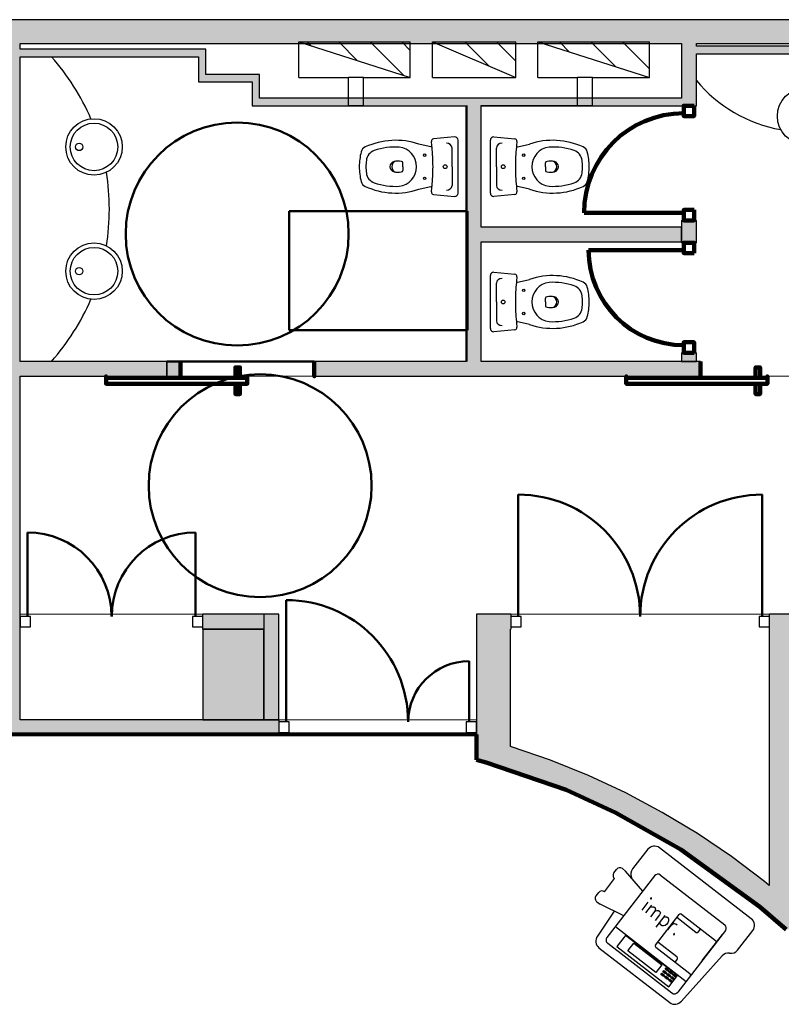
# Model space of a CAD drawing. Header units: metres. Extents: x -1 to 430, y -6 to 34.
# Tile 6 of 11: x 404.43 to 409.56, y 21.61 to 28.23. Entities that reach past the tile are written whole.
import ezdxf

# ---------------------------------------------------------------- set-up
doc = ezdxf.new("R2010")
doc.units = ezdxf.units.M
doc.linetypes.add('CONTINUA', pattern=[0])
doc.linetypes.add('VERDECKT', pattern=[9.525, 6.35, -3.175])
for name, color, linetype, lineweight in [('3D P3 MURS', 7, 'CONTINUA', 25), ('3D P3 MURS NOUS', 7, 'CONTINUA', 25), ('3D P3 PILAR', 7, 'CONTINUA', 25), ('P3  REVESTIMENT pintat (blau fort)', 7, 'CONTINUA', 25), ('P3 ESCALES 2D', 7, 'CONTINUA', 25), ('P3 MOBLES', 7, 'CONTINUA', 25), ('P3 REVESTIMENT  enguixat i pintat (lila)', 7, 'CONTINUA', 25), ('P3 REVESTIMENT microcement  (blau clara)', 7, 'CONTINUA', 25)]:
    doc.layers.add(name, color=color, linetype=linetype, lineweight=lineweight)
doc.styles.add('SIMPLEX', font='simplex_.ttf')
pattern_1 = [(135, (0, 0), (-0.21213203, -0.21213203), []), (135, (-0.10607, -0.10607), (-0.21213203, -0.21213203), [])]

msp = doc.modelspace()

# ---------------------------------------------------------------- hatches: boundary and pattern name
at = {"layer": '3D P3 MURS', "linetype": 'CONTINUA', "lineweight": 18, "true_color": 0xa0a0a0, "transparency": 33554687}
for points in [[(426.8464, 28.2282), (401.2904, 28.2282), (401.2587, 28.0682), (426.8132, 28.0682)], [(404.437, 23.5195), (404.437, 28.0682), (404.337, 28.0682), (404.337, 23.4217), (404.341, 23.4217), (404.341, 23.5195)], [(404.437, 27.9795), (405.637, 27.9795), (405.637, 28.0295), (404.437, 28.0295)], [(405.637, 28.0295), (405.637, 27.8595), (405.687, 27.8595), (405.687, 28.0295)], [(408.987, 27.6495), (408.987, 28.0682), (408.887, 28.0682), (408.887, 27.6995), (408.8875, 27.6995), (408.8875, 27.6495)], [(408.987, 27.9995), (410.453, 27.9995), (410.453, 28.0495), (408.987, 28.0495)], [(405.637, 27.8095), (405.997, 27.8095), (405.997, 27.8595), (405.637, 27.8595)], [(405.997, 27.8595), (405.997, 27.6995), (406.047, 27.6995), (406.047, 27.8595)], [(405.997, 27.6495), (408.8875, 27.6495), (408.8875, 27.6995), (405.997, 27.6995)], [(407.4397, 27.6495), (407.4397, 25.9295), (407.5397, 25.9295), (407.5397, 27.6495)], [(407.5397, 26.7335), (408.8875, 26.7335), (408.8875, 26.8335), (407.5397, 26.8335)], [(404.437, 25.8295), (405.4245, 25.8295), (405.4245, 25.9295), (404.437, 25.9295)], [(406.4152, 25.8295), (409.0154, 25.8295), (409.0154, 25.9295), (406.4152, 25.9295)], [(406.077, 24.2295), (405.667, 24.2295), (405.667, 24.1295), (406.077, 24.1295)], [(406.177, 23.5195), (406.177, 24.2295), (406.077, 24.2295), (406.077, 23.5195)], [(407.737, 23.1838), (407.737, 24.2295), (407.507, 24.2295), (407.507, 23.2499)], [(407.737, 24.2295), (407.737, 24.1295), (407.7387, 24.1295), (407.7387, 24.2295)], [(409.747, 24.2295), (409.4785, 24.2295), (409.4785, 24.1295), (409.747, 24.1295)], [(409.747, 22.1096), (409.747, 24.1295), (409.477, 24.1295), (409.477, 22.2094), (409.5919, 22.1096)], [(404.341, 23.4195), (406.177, 23.4195), (406.177, 23.5195), (404.341, 23.5195)], [(407.737, 23.1838), (407.6974, 23.1952), (407.9518, 23.1074), (408.2014, 23.0065), (408.4453, 22.8926), (408.6829, 22.7661), (408.9136, 22.6274), (409.1367, 22.4768), (409.3516, 22.3147), (409.477, 22.2094), (409.477, 22.4053), (409.445, 22.4321), (409.2239, 22.5989), (408.9943, 22.7539), (408.7569, 22.8967), (408.5123, 23.0269), (408.2613, 23.1441), (408.0045, 23.248), (407.7425, 23.3383), (407.737, 23.3399)]]:
    msp.add_hatch(color=253, dxfattribs=at).paths.add_polyline_path(points)
at = {"layer": '3D P3 MURS NOUS', "linetype": 'CONTINUA', "lineweight": 18, "true_color": 0xa0a0a0, "transparency": 33554687}
for points in [[(408.987, 26.7284), (408.987, 26.8784), (408.887, 26.8784), (408.887, 26.8335), (408.887, 26.7335), (408.887, 26.7284)], [(408.987, 25.9295), (408.987, 25.9884), (408.887, 25.9884), (408.887, 25.9295)]]:
    msp.add_hatch(color=253, dxfattribs=at).paths.add_polyline_path(points)
at = {"layer": '3D P3 MURS NOUS', "linetype": 'CONTINUA', "lineweight": 18, "transparency": 33554687}
msp.add_hatch(color=2, dxfattribs=at).paths.add_polyline_path([(405.4245, 25.8295), (405.5152, 25.8295), (405.5152, 25.9295), (405.4245, 25.9295)])
at = {"layer": '3D P3 PILAR', "linetype": 'CONTINUA', "lineweight": 18, "transparency": 33554687}
msp.add_hatch(color=9, dxfattribs=at).paths.add_polyline_path([(405.667, 23.5195), (406.077, 23.5195), (406.077, 24.1295), (405.667, 24.1295)])
at = {"layer": 'P3 ESCALES 2D', "lineweight": 25, "transparency": 33554687}
h = msp.add_hatch(dxfattribs=at)
h.set_pattern_fill('RAYADO_1', scale=0.1, angle=45, style=0, pattern_type=2)
h.set_pattern_definition(pattern_1)
h.paths.add_polyline_path([(407.0612, 27.8385), (407.0612, 28.0785), (406.3112, 28.0785)], flags=0)
h = msp.add_hatch(dxfattribs=at)
h.set_pattern_fill('RAYADO_1', scale=0.1, angle=45, style=0, pattern_type=2)
h.set_pattern_definition(pattern_1)
h.paths.add_polyline_path([(407.2112, 28.0785), (407.7712, 27.8385), (407.7712, 28.0785)], flags=0)
h = msp.add_hatch(dxfattribs=at)
h.set_pattern_fill('RAYADO_1', scale=0.1, angle=45, style=0, pattern_type=2)
h.set_pattern_definition(pattern_1)
h.paths.add_polyline_path([(407.9212, 28.0785), (408.6712, 27.8385), (408.6712, 28.0785)], flags=0)

# ---------------------------------------------------------------- linework, layer by layer
at = {"layer": '3D P3 MURS', "color": 7, "linetype": 'CONTINUA', "lineweight": 25, "transparency": 33554687}
for p, q in [((426.8464, 28.2282), (401.2904, 28.2282)), ((404.437, 28.0682), (408.887, 28.0682)), ((404.437, 28.0295), (404.437, 28.0682)), ((405.637, 28.0295), (404.437, 28.0295)), ((405.687, 28.0295), (405.637, 28.0295)), ((405.687, 27.8595), (405.687, 28.0295)), ((408.887, 28.0682), (408.887, 27.6995)), ((408.987, 28.0682), (415.777, 28.0682)), ((408.987, 28.0495), (408.987, 28.0682)), ((410.453, 28.0495), (408.987, 28.0495)), ((404.437, 27.9795), (405.637, 27.9795)), ((404.437, 25.9295), (404.437, 27.9795)), ((405.637, 27.9795), (405.637, 27.8595)), ((408.987, 27.9995), (410.453, 27.9995)), ((408.987, 27.6495), (408.987, 27.9995)), ((405.637, 27.8595), (405.637, 27.8095)), ((405.997, 27.8595), (405.687, 27.8595)), ((406.047, 27.8595), (405.997, 27.8595)), ((406.047, 27.6995), (406.047, 27.8595)), ((405.637, 27.8095), (405.997, 27.8095)), ((405.997, 27.8095), (405.997, 27.6995)), ((405.997, 27.6995), (405.997, 27.6495)), ((408.887, 27.6995), (406.047, 27.6995)), ((405.997, 27.6495), (407.4397, 27.6495)), ((407.4397, 27.6495), (407.4397, 25.9295)), ((407.5397, 27.6495), (408.8875, 27.6495)), ((407.5397, 26.8335), (407.5397, 27.6495)), ((408.8875, 27.6495), (408.987, 27.6495)), ((408.8875, 26.8335), (407.5397, 26.8335)), ((408.8875, 26.7335), (408.8875, 26.8335)), ((407.5397, 26.7335), (408.8875, 26.7335)), ((407.5397, 25.9295), (407.5397, 26.7335)), ((405.4245, 25.9295), (404.437, 25.9295)), ((405.4245, 25.8295), (405.4245, 25.9295)), ((407.4397, 25.9295), (406.4152, 25.9295)), ((406.4152, 25.9295), (406.4152, 25.8295)), ((409.0154, 25.9295), (407.5397, 25.9295)), ((409.0154, 25.8295), (409.0154, 25.9295)), ((404.437, 25.8295), (405.4245, 25.8295)), ((404.437, 24.2295), (404.437, 25.8295)), ((406.4152, 25.8295), (409.0154, 25.8295)), ((404.437, 24.1295), (404.437, 24.2295)), ((405.667, 24.1295), (405.667, 24.2295)), ((406.077, 24.2295), (405.667, 24.2295)), ((406.0905, 24.2295), (406.077, 24.2295)), ((406.077, 24.2295), (406.077, 24.1295)), ((406.177, 24.2295), (406.0905, 24.2295)), ((406.177, 23.5195), (406.177, 24.2295)), ((407.737, 24.2295), (407.507, 24.2295)), ((407.507, 24.2295), (407.507, 23.5195)), ((407.7387, 24.2295), (407.737, 24.2295)), ((407.7387, 24.2295), (407.7387, 24.1295)), ((409.4785, 24.1295), (409.4785, 24.2295)), ((409.747, 24.2295), (409.4785, 24.2295)), ((404.437, 23.5195), (404.437, 24.1295)), ((405.667, 24.1295), (406.077, 24.1295)), ((406.077, 24.1295), (406.077, 23.5195)), ((407.737, 24.1295), (407.7387, 24.1295)), ((407.737, 23.3399), (407.737, 24.1295)), ((409.4785, 24.1295), (409.477, 24.1295)), ((409.477, 24.1295), (409.477, 22.4053)), ((406.077, 23.5195), (404.437, 23.5195)), ((406.077, 23.5195), (406.177, 23.5195)), ((406.177, 23.5195), (406.077, 23.5195)), ((406.177, 23.5195), (406.177, 23.4195)), ((407.507, 23.5195), (407.507, 23.4195)), ((404.341, 23.4195), (406.177, 23.4195)), ((407.507, 23.4195), (407.507, 23.2499)), ((407.7425, 23.3383), (407.737, 23.3399)), ((408.0045, 23.248), (407.7425, 23.3383)), ((407.507, 23.2499), (407.5071, 23.2498)), ((407.5071, 23.2498), (407.6974, 23.1952)), ((408.2613, 23.1441), (408.0045, 23.248)), ((407.6974, 23.1952), (407.9518, 23.1074)), ((407.6974, 23.1952), (407.737, 23.1838)), ((408.5123, 23.0269), (408.2613, 23.1441)), ((407.9518, 23.1074), (408.2014, 23.0065)), ((408.2014, 23.0065), (408.4453, 22.8926)), ((408.7569, 22.8967), (408.5123, 23.0269)), ((408.4453, 22.8926), (408.6829, 22.7661)), ((408.9943, 22.7539), (408.7569, 22.8967)), ((408.6829, 22.7661), (408.9136, 22.6274)), ((409.2239, 22.5989), (408.9943, 22.7539)), ((408.9136, 22.6274), (409.1367, 22.4768)), ((409.445, 22.4321), (409.2239, 22.5989)), ((409.1367, 22.4768), (409.3516, 22.3147)), ((409.477, 22.4053), (409.445, 22.4321)), ((409.3516, 22.3147), (409.477, 22.2094)), ((409.477, 22.2094), (409.5919, 22.1096))]:
    msp.add_line(p, q, dxfattribs=at)
at = {"layer": '3D P3 MURS', "color": 202, "linetype": 'CONTINUA', "lineweight": 50, "transparency": 33554687}
for p, q in [((407.7887, 24.2145), (407.7887, 25.0339)), ((409.4285, 24.2145), (409.4285, 25.0339)), ((404.487, 24.2145), (404.487, 24.779)), ((405.617, 24.2145), (405.617, 24.779)), ((406.227, 23.5045), (406.227, 24.3245)), ((407.457, 23.5045), (407.457, 23.9135))]:
    msp.add_line(p, q, dxfattribs=at)
at = {"layer": '3D P3 MURS', "color": 7, "linetype": 'CONTINUA', "lineweight": 25, "transparency": 33554687}
for points in [[(404.437, 24.1445), (404.507, 24.1445), (404.507, 24.2145), (404.437, 24.2145), (404.437, 24.1445)], [(405.597, 24.1445), (405.667, 24.1445), (405.667, 24.2145), (405.597, 24.2145), (405.597, 24.1445)], [(407.7387, 24.1445), (407.8087, 24.1445), (407.8087, 24.2145), (407.7387, 24.2145), (407.7387, 24.1445)], [(409.4085, 24.1445), (409.4785, 24.1445), (409.4785, 24.2145), (409.4085, 24.2145), (409.4085, 24.1445)], [(406.177, 23.4345), (406.247, 23.4345), (406.247, 23.5045), (406.177, 23.5045), (406.177, 23.4345)], [(407.437, 23.4345), (407.507, 23.4345), (407.507, 23.5045), (407.437, 23.5045), (407.437, 23.4345)]]:
    msp.add_lwpolyline(points, close=True, dxfattribs=at)
at = {"layer": '3D P3 MURS', "color": 202, "linetype": 'CONTINUA', "lineweight": 50, "transparency": 33554687}
for centre, radius, start, end in [((407.7887, 24.2145), 0.8194, 0, 90), ((409.4285, 24.2145), 0.8194, 90, 180), ((404.487, 24.2145), 0.5645, 0, 90), ((405.617, 24.2145), 0.5645, 90, 180), ((406.227, 23.5045), 0.82, 0, 90), ((407.457, 23.5045), 0.409, 90, 180)]:
    msp.add_arc(centre, radius, start, end, dxfattribs=at)
at = {"layer": '3D P3 MURS NOUS', "color": 240, "linetype": 'CONTINUA', "lineweight": 140, "transparency": 33554687}
for p, q in [((408.902, 26.9284), (408.231, 26.9284)), ((408.902, 26.6784), (408.262, 26.6784))]:
    msp.add_line(p, q, dxfattribs=at)
at = {"layer": '3D P3 MURS NOUS', "color": 7, "linetype": 'CONTINUA', "lineweight": 25, "transparency": 33554687}
for p, q in [((408.887, 26.8784), (408.987, 26.8784)), ((408.887, 26.8784), (408.887, 26.8335)), ((408.887, 26.8335), (408.887, 26.7335)), ((408.987, 26.7284), (408.987, 26.8784)), ((408.887, 26.7335), (408.887, 26.7284)), ((408.987, 26.7284), (408.887, 26.7284)), ((408.887, 25.9884), (408.987, 25.9884)), ((408.887, 25.9884), (408.887, 25.9295)), ((408.987, 25.9295), (408.987, 25.9884)), ((405.5152, 25.9295), (405.4245, 25.9295)), ((405.4245, 25.9295), (405.4245, 25.8295)), ((405.5152, 25.9295), (405.5152, 25.8295)), ((408.887, 25.9295), (408.987, 25.9295)), ((405.4245, 25.8295), (405.5152, 25.8295))]:
    msp.add_line(p, q, dxfattribs=at)
at = {"layer": '3D P3 MURS NOUS', "color": 240, "linetype": 'CONTINUA', "lineweight": 140, "transparency": 33554687}
for points in [[(408.972, 27.6495), (408.972, 27.5795), (408.902, 27.5795), (408.902, 27.6495), (408.972, 27.6495)], [(408.972, 26.9484), (408.972, 26.8784), (408.902, 26.8784), (408.902, 26.9484), (408.972, 26.9484)], [(408.972, 26.6584), (408.972, 26.7284), (408.902, 26.7284), (408.902, 26.6584), (408.972, 26.6584)], [(408.972, 25.9884), (408.972, 26.0584), (408.902, 26.0584), (408.902, 25.9884), (408.972, 25.9884)], [(405.5152, 25.9295), (405.5152, 25.8795), (405.5152, 25.8295), (405.5152, 25.8795), (405.5152, 25.9295)], [(406.4152, 25.9295), (406.4152, 25.8795), (406.4152, 25.8295), (406.4152, 25.8795), (406.4152, 25.9295)], [(409.0154, 25.9295), (409.0154, 25.8795), (409.0154, 25.8295), (409.0154, 25.8795), (409.0154, 25.9295)], [(405.9652, 25.8195), (405.0152, 25.8195), (405.0152, 25.8295), (405.0152, 25.7795), (405.9652, 25.7795), (405.9652, 25.8295), (405.9652, 25.8195)], [(405.9152, 25.8195), (405.8852, 25.8195), (405.8852, 25.8895), (405.9152, 25.8895), (405.9152, 25.8195)], [(409.4654, 25.8195), (408.5154, 25.8195), (408.5154, 25.8295), (408.5154, 25.7795), (409.4654, 25.7795), (409.4654, 25.8295), (409.4654, 25.8195)], [(409.4154, 25.8195), (409.3854, 25.8195), (409.3854, 25.8895), (409.4154, 25.8895), (409.4154, 25.8195)], [(405.9152, 25.7795), (405.8852, 25.7795), (405.8852, 25.7095), (405.9152, 25.7095), (405.9152, 25.7795)], [(409.4154, 25.7795), (409.3854, 25.7795), (409.3854, 25.7095), (409.4154, 25.7095), (409.4154, 25.7795)]]:
    msp.add_lwpolyline(points, close=True, dxfattribs=at)
for centre, radius, start, end in [((408.902, 26.9284), 0.671, 90, 180), ((408.902, 26.6784), 0.64, 180, 270)]:
    msp.add_arc(centre, radius, start, end, dxfattribs=at)
at = {"layer": '3D P3 PILAR', "color": 7, "linetype": 'CONTINUA', "lineweight": 25, "transparency": 33554687}
for p, q in [((406.077, 24.1295), (405.667, 24.1295)), ((405.667, 24.1295), (405.667, 23.5195)), ((406.077, 23.5195), (406.077, 24.1295)), ((405.667, 23.5195), (406.077, 23.5195))]:
    msp.add_line(p, q, dxfattribs=at)
at = {"layer": 'P3  REVESTIMENT pintat (blau fort)', "color": 180, "linetype": 'CONTINUA', "lineweight": 13, "transparency": 33554687}
for p, q in [((404.437, 25.8295), (405.4245, 25.8295)), ((404.437, 24.2295), (404.437, 25.8295)), ((405.4245, 25.8295), (405.5152, 25.8295)), ((406.4152, 25.8295), (409.0654, 25.8295)), ((406.177, 24.2295), (405.667, 24.2295)), ((406.177, 23.5195), (406.177, 24.2295)), ((407.737, 24.2295), (407.507, 24.2295)), ((407.507, 24.2295), (407.507, 23.5195)), ((409.747, 24.2295), (409.4785, 24.2295))]:
    msp.add_line(p, q, dxfattribs=at)
at = {"layer": 'P3  REVESTIMENT pintat (blau fort)', "color": 180, "linetype": 'VERDECKT', "lineweight": 13, "transparency": 33554687}
for p, q in [((405.5152, 25.8295), (406.4152, 25.8295)), ((409.0654, 25.8295), (409.8654, 25.8295)), ((405.667, 24.2295), (404.437, 24.2295)), ((409.4785, 24.2295), (407.737, 24.2295)), ((407.507, 23.5195), (406.177, 23.5195))]:
    msp.add_line(p, q, dxfattribs=at)
at = {"layer": 'P3 ESCALES 2D', "color": 7, "lineweight": 25, "transparency": 33554687}
for p, q in [((406.3112, 28.0785), (407.0612, 27.8385)), ((406.3112, 27.8385), (406.3112, 28.0785)), ((406.3112, 28.0785), (407.0612, 28.0785)), ((407.0612, 27.8385), (407.0612, 28.0785)), ((407.2112, 28.0785), (407.7712, 28.0785)), ((407.2112, 27.8385), (407.2112, 28.0785)), ((407.2112, 28.0785), (407.7712, 27.8385)), ((407.7712, 27.8385), (407.7712, 28.0785)), ((407.9212, 27.8385), (407.9212, 28.0785)), ((407.9212, 28.0785), (408.6712, 28.0785)), ((407.9212, 28.0785), (408.6712, 27.8385)), ((408.6712, 27.8385), (408.6712, 28.0785)), ((406.3112, 27.8385), (406.647, 27.8385)), ((406.647, 27.6495), (406.647, 27.8385)), ((406.747, 27.8385), (406.647, 27.8385)), ((406.747, 27.8385), (407.0612, 27.8385)), ((406.747, 27.6495), (406.747, 27.8385)), ((407.2112, 27.8385), (407.7712, 27.8385)), ((407.9212, 27.8385), (408.187, 27.8385)), ((408.187, 27.6495), (408.187, 27.8385)), ((408.287, 27.8385), (408.187, 27.8385)), ((408.287, 27.8385), (408.6712, 27.8385)), ((408.287, 27.6495), (408.287, 27.8385)), ((406.747, 27.6495), (406.647, 27.6495)), ((406.747, 27.6495), (407.447, 27.6495)), ((408.187, 27.6495), (407.537, 27.6495)), ((408.287, 27.6495), (408.187, 27.6495))]:
    msp.add_line(p, q, dxfattribs=at)
at = {"layer": 'P3 ESCALES 2D', "color": 7, "linetype": 'CONTINUA', "lineweight": 25, "transparency": 33554687}
for p, q in [((407.3593, 27.4393), (407.2181, 27.4261)), ((407.6247, 27.4393), (407.7659, 27.4261)), ((407.2086, 27.3708), (407.1199, 27.3916)), ((407.3427, 27.2395), (407.3427, 27.3651)), ((407.6412, 27.2395), (407.6412, 27.3651)), ((407.7754, 27.3708), (407.864, 27.3916)), ((407.0119, 27.2395), (407.0119, 27.2648)), ((407.0119, 27.2395), (407.0119, 27.2142)), ((407.3427, 27.2395), (407.3427, 27.1138)), ((407.6412, 27.2395), (407.6412, 27.1138)), ((407.9721, 27.2395), (407.9721, 27.2648)), ((407.9721, 27.2395), (407.9721, 27.2142)), ((407.1199, 27.0873), (407.2086, 27.1081)), ((407.864, 27.0873), (407.7754, 27.1081)), ((407.2181, 27.0528), (407.3593, 27.0396)), ((407.7659, 27.0528), (407.6247, 27.0396)), ((407.6247, 26.5293), (407.7659, 26.5161)), ((407.6412, 26.3295), (407.6412, 26.4551)), ((407.7754, 26.4608), (407.864, 26.4816)), ((407.6412, 26.3295), (407.6412, 26.2038)), ((407.9721, 26.3295), (407.9721, 26.3548)), ((407.9721, 26.3295), (407.9721, 26.3042)), ((407.864, 26.1773), (407.7754, 26.1981)), ((407.7659, 26.1428), (407.6247, 26.1296))]:
    msp.add_line(p, q, dxfattribs=at)
for points in [[(407.3835, 27.0608), (407.3835, 27.2395), (407.3835, 27.4181)], [(407.6005, 27.0608), (407.6005, 27.2395), (407.6005, 27.4181)], [(407.6005, 26.1508), (407.6005, 26.3295), (407.6005, 26.5081)]]:
    msp.add_lwpolyline(points, dxfattribs=at)
for centre, radius in [((409.722, 27.5795), 0.19), ((404.9336, 27.3724), 0.19), ((404.9336, 27.3724), 0.16), ((404.8336, 27.3724), 0.025), ((407.1585, 27.317), 0.008), ((407.8255, 27.317), 0.008), ((407.2964, 27.2395), 0.0125), ((407.6875, 27.2395), 0.0125), ((407.1585, 27.162), 0.008), ((407.8255, 27.162), 0.008), ((404.9336, 26.5365), 0.19), ((404.9336, 26.5365), 0.16), ((404.8336, 26.5365), 0.025), ((407.8255, 26.407), 0.008), ((407.6875, 26.3295), 0.0125), ((407.8255, 26.252), 0.008)]:
    msp.add_circle(centre, radius, dxfattribs=at)
at = {"layer": 'P3 ESCALES 2D', "color": 7, "lineweight": 25, "transparency": 33554687}
for centre, radius, start, end in [((403.495, 26.9545), 1.542, 23.17338, 41.66242), ((409.722, 28.4293), 0.955, 219.68101, 259.92644), ((403.495, 26.9545), 1.542, 350.77307, 9.22693), ((403.495, 26.9545), 1.542, 318.33758, 336.82662)]:
    msp.add_arc(centre, radius, start, end, dxfattribs=at)
at = {"layer": 'P3 ESCALES 2D', "color": 7, "linetype": 'CONTINUA', "lineweight": 25, "transparency": 33554687}
for centre, radius, start, end in [((407.2193, 27.4112), 0.015, 94.7621, 186.90366), ((407.3617, 27.4176), 0.0218, 1.3248, 96.36436), ((407.6223, 27.4176), 0.0218, 83.63564, 178.6752), ((407.7646, 27.4112), 0.015, 353.09634, 85.2379), ((406.7796, 27.3266), 0.05, 114.68252, 165.45309), ((406.964, 26.9253), 0.4916, 71.51403, 114.68252), ((406.964, 26.9253), 0.4466, 86.97911, 108.86689), ((406.9716, 27.2395), 0.1328, 276.8934, 83.1066), ((405.8013, 27.2395), 1.4134, 5.33234, 6.90366), ((405.8013, 27.2395), 1.4134, 0, 5.33234), ((407.3058, 27.3612), 0.0372, 6.0407, 91.70164), ((407.6782, 27.3612), 0.0372, 88.29836, 173.9593), ((409.1827, 27.2395), 1.4134, 174.66766, 180), ((409.1827, 27.2395), 1.4134, 173.09634, 174.66766), ((408.0199, 26.9253), 0.4916, 65.31748, 108.48597), ((408.0123, 27.2395), 0.1328, 96.8934, 263.1066), ((408.0199, 26.9253), 0.4466, 71.13311, 93.02089), ((408.2043, 27.3266), 0.05, 14.54691, 65.31748), ((407.1155, 27.2395), 0.397, 165.45309, 180), ((406.8455, 27.2723), 0.08, 108.86689, 173.07216), ((408.1385, 27.2723), 0.08, 6.92784, 71.13311), ((407.8685, 27.2395), 0.397, 0, 14.54691), ((407.1155, 27.2395), 0.397, 180, 194.54691), ((407.1155, 27.2395), 0.352, 173.07216, 180), ((407.1155, 27.2395), 0.352, 180, 186.92784), ((406.9619, 27.2395), 0.0366, 105.23137, 254.76863), ((406.9754, 27.2395), 0.0386, 105.77883, 254.22117), ((406.9771, 27.152), 0.1252, 78.58809, 101.41191), ((407.0019, 27.2648), 0.01, 0, 90), ((405.8013, 27.2395), 1.4134, 354.66766, 0), ((409.1827, 27.2395), 1.4134, 180, 185.33234), ((407.9821, 27.2648), 0.01, 90, 180), ((408.0069, 27.152), 0.1252, 78.58809, 101.41191), ((408.0086, 27.2395), 0.0386, 285.77883, 74.22117), ((408.022, 27.2395), 0.0366, 285.23137, 74.76863), ((407.8685, 27.2395), 0.352, 0, 6.92784), ((407.8685, 27.2395), 0.352, 353.07216, 0), ((407.8685, 27.2395), 0.397, 345.45309, 0), ((406.8455, 27.2067), 0.08, 186.92784, 251.13311), ((406.9771, 27.3269), 0.1252, 258.58809, 281.41191), ((407.0019, 27.2142), 0.01, 270, 0), ((407.9821, 27.2142), 0.01, 180, 270), ((408.0069, 27.3269), 0.1252, 258.58809, 281.41191), ((408.1385, 27.2067), 0.08, 288.86689, 353.07216), ((406.7796, 27.1523), 0.05, 194.54691, 245.31748), ((406.964, 27.5536), 0.4916, 245.31748, 288.48597), ((406.964, 27.5536), 0.4466, 251.13311, 273.02089), ((405.8013, 27.2395), 1.4134, 353.09634, 354.66766), ((407.3058, 27.1177), 0.0372, 268.29836, 353.9593), ((407.6782, 27.1177), 0.0372, 186.0407, 271.70164), ((409.1827, 27.2395), 1.4134, 185.33234, 186.90366), ((408.0199, 27.5536), 0.4916, 251.51403, 294.68252), ((408.0199, 27.5536), 0.4466, 266.97911, 288.86689), ((408.2043, 27.1523), 0.05, 294.68252, 345.45309), ((407.2193, 27.0678), 0.015, 173.09634, 265.2379), ((407.3617, 27.0613), 0.0218, 263.63564, 358.6752), ((407.6223, 27.0613), 0.0218, 181.3248, 276.36436), ((407.7646, 27.0678), 0.015, 274.7621, 6.90366), ((407.6223, 26.5076), 0.0218, 83.63564, 178.6752), ((407.7646, 26.5012), 0.015, 353.09634, 85.2379), ((409.1827, 26.3295), 1.4134, 173.09634, 174.66766), ((408.0199, 26.0153), 0.4916, 65.31748, 108.48597), ((407.6782, 26.4512), 0.0372, 88.29836, 173.9593), ((409.1827, 26.3295), 1.4134, 174.66766, 180), ((408.0123, 26.3295), 0.1328, 96.8934, 263.1066), ((408.0199, 26.0153), 0.4466, 71.13311, 93.02089), ((408.1385, 26.3623), 0.08, 6.92784, 71.13311), ((408.2043, 26.4166), 0.05, 14.54691, 65.31748), ((407.8685, 26.3295), 0.397, 0, 14.54691), ((407.9821, 26.3548), 0.01, 90, 180), ((408.0069, 26.242), 0.1252, 78.58809, 101.41191), ((408.0086, 26.3295), 0.0386, 285.77883, 74.22117), ((408.022, 26.3295), 0.0366, 285.23137, 74.76863), ((407.8685, 26.3295), 0.352, 0, 6.92784), ((409.1827, 26.3295), 1.4134, 180, 185.33234), ((407.9821, 26.3042), 0.01, 180, 270), ((408.0069, 26.4169), 0.1252, 258.58809, 281.41191), ((407.8685, 26.3295), 0.352, 353.07216, 0), ((407.8685, 26.3295), 0.397, 345.45309, 0), ((408.1385, 26.2967), 0.08, 288.86689, 353.07216), ((408.2043, 26.2423), 0.05, 294.68252, 345.45309), ((407.6782, 26.2077), 0.0372, 186.0407, 271.70164), ((409.1827, 26.3295), 1.4134, 185.33234, 186.90366), ((408.0199, 26.6436), 0.4916, 251.51403, 294.68252), ((408.0199, 26.6436), 0.4466, 266.97911, 288.86689), ((407.6223, 26.1513), 0.0218, 181.3248, 276.36436), ((407.7646, 26.1578), 0.015, 274.7621, 6.90366)]:
    msp.add_arc(centre, radius, start, end, dxfattribs=at)
at = {"layer": 'P3 MOBLES', "color": 180, "transparency": 33554687}
for p, q in [((409.3564, 22.1804), (408.7386, 22.6582)), ((408.6603, 22.6482), (408.5579, 22.5158)), ((408.4888, 22.518), (408.5109, 22.501)), ((408.7059, 22.47), (408.3851, 22.0552)), ((408.4319, 22.49), (408.4497, 22.513)), ((408.6255, 22.366), (408.5109, 22.501)), ((408.745, 22.475), (409.1775, 22.1406)), ((408.3686, 22.3626), (408.4369, 22.4508)), ((408.4369, 22.4508), (408.4369, 22.4508)), ((408.3117, 22.3345), (408.3295, 22.3576)), ((408.3686, 22.3626), (408.3686, 22.3626)), ((408.3167, 22.2954), (408.3387, 22.2783)), ((408.4982, 22.2014), (408.3387, 22.2783)), ((408.4329, 22.2329), (408.3214, 22.064)), ((408.712, 22.0038), (408.8706, 22.2087)), ((408.9831, 22.0894), (408.8549, 22.1886)), ((409.1157, 22.0333), (408.8862, 22.2107)), ((408.4416, 22.1283), (408.9182, 21.7597)), ((408.51, 22.0694), (408.4513, 21.9935)), ((408.8595, 21.7992), (408.51, 22.0694)), ((409.1825, 22.1015), (408.8617, 21.6866)), ((408.9988, 22.0914), (409.0144, 22.1116)), ((409.0262, 21.8993), (409.1627, 22.0758)), ((409.264, 21.9698), (409.3664, 22.1022)), ((408.3901, 22.0161), (408.8226, 21.6816)), ((408.4513, 21.9935), (408.8008, 21.7233)), ((408.5254, 21.9658), (408.5656, 22.0178)), ((408.5656, 22.0178), (408.7553, 21.8711)), ((408.9435, 21.8106), (408.714, 21.9881)), ((408.8558, 21.9248), (408.7276, 22.0239)), ((408.3314, 21.9858), (408.808, 21.6172)), ((408.7151, 21.8191), (408.5254, 21.9658)), ((408.8863, 21.6272), (409.16, 21.9312)), ((408.7553, 21.8711), (408.7151, 21.8191)), ((408.8578, 21.9092), (408.8422, 21.889)), ((408.7485, 21.8063), (408.7553, 21.8151)), ((408.7661, 21.7927), (408.7485, 21.8063)), ((408.7553, 21.8151), (408.773, 21.8015)), ((408.7621, 21.824), (408.769, 21.8328)), ((408.7798, 21.8103), (408.7621, 21.824)), ((408.773, 21.8015), (408.7661, 21.7927)), ((408.769, 21.8328), (408.7866, 21.8191)), ((408.775, 21.7858), (408.7818, 21.7947)), ((408.7758, 21.8416), (408.7826, 21.8504)), ((408.7934, 21.828), (408.7758, 21.8416)), ((408.7866, 21.8191), (408.7798, 21.8103)), ((408.7818, 21.7947), (408.7994, 21.781)), ((408.7826, 21.8504), (408.8003, 21.8368)), ((408.7886, 21.8035), (408.7954, 21.8123)), ((408.8063, 21.7898), (408.7886, 21.8035)), ((408.8003, 21.8368), (408.7934, 21.828)), ((408.7954, 21.8123), (408.8131, 21.7987)), ((408.8008, 21.7233), (408.8595, 21.7992)), ((408.8023, 21.8211), (408.8091, 21.83)), ((408.8199, 21.8075), (408.8023, 21.8211)), ((408.8131, 21.7987), (408.8063, 21.7898)), ((408.8091, 21.83), (408.8267, 21.8163)), ((408.8151, 21.783), (408.8219, 21.7918)), ((408.8267, 21.8163), (408.8199, 21.8075)), ((408.8219, 21.7918), (408.8396, 21.7782)), ((408.8287, 21.8007), (408.8356, 21.8095)), ((408.8464, 21.787), (408.8287, 21.8007)), ((408.8356, 21.8095), (408.8532, 21.7958)), ((408.8532, 21.7958), (408.8464, 21.787)), ((408.7926, 21.7722), (408.775, 21.7858)), ((408.7994, 21.781), (408.7926, 21.7722)), ((408.8014, 21.7654), (408.8083, 21.7742)), ((408.8191, 21.7517), (408.8014, 21.7654)), ((408.8083, 21.7742), (408.8259, 21.7605)), ((408.8328, 21.7694), (408.8151, 21.783)), ((408.8259, 21.7605), (408.8191, 21.7517)), ((408.8396, 21.7782), (408.8328, 21.7694))]:
    msp.add_line(p, q, dxfattribs=at)
at = {"layer": 'P3 MOBLES', "color": 202, "linetype": 'VERDECKT', "lineweight": 50, "transparency": 33554687}
msp.add_lwpolyline([(407.447, 26.9408), (406.247, 26.9408), (406.247, 26.1408), (407.447, 26.1408), (407.447, 26.9408)], close=True, dxfattribs=at)
for centre in [(405.8969, 26.7869), (406.0514, 25.0936)]:
    msp.add_circle(centre, 0.75, dxfattribs=at)
at = {"layer": 'P3 MOBLES', "color": 180, "transparency": 33554687}
for centre, radius, start, end in [((408.7045, 22.6141), 0.0558, 52.28402, 142.28402), ((408.4718, 22.496), 0.0279, 52.28402, 142.28402), ((408.454, 22.4729), 0.0279, 142.28402, 232.28402), ((408.6021, 22.4817), 0.0558, 142.28402, 204.0667), ((408.5002, 22.4362), 0.0558, 14.2266, 24.0667), ((408.728, 22.453), 0.0279, 52.28402, 142.28402), ((408.3337, 22.3175), 0.0279, 142.28402, 232.28402), ((408.3516, 22.3405), 0.0279, 52.28402, 142.28402), ((408.8794, 22.2019), 0.0112, 52.28402, 142.28402), ((409.1605, 22.1185), 0.0279, 322.28402, 52.28402), ((409.3223, 22.1363), 0.0558, 322.28402, 52.28402), ((408.3655, 22.0299), 0.0558, 142.28402, 232.28402), ((408.4072, 22.0382), 0.0279, 142.28402, 232.28402), ((408.9899, 22.0983), 0.0112, 232.28402, 322.28402), ((408.7209, 21.9969), 0.0112, 142.28402, 232.28402), ((409.1225, 22.0421), 0.0112, 232.28402, 322.28402), ((408.849, 21.916), 0.0112, 322.28402, 52.28402), ((409.2015, 21.8938), 0.0558, 80.50135, 137.99487), ((409.2199, 22.0039), 0.0558, 260.50135, 322.28402), ((408.9367, 21.8018), 0.0112, 322.28402, 52.28402), ((408.8397, 21.7037), 0.0279, 232.28402, 322.28402), ((408.8421, 21.6613), 0.0558, 232.28402, 322.28402)]:
    msp.add_arc(centre, radius, start, end, dxfattribs=at)
at = {"layer": 'P3 REVESTIMENT  enguixat i pintat (lila)', "color": 220, "linetype": 'VERDECKT', "lineweight": 100, "transparency": 33554687}
for p, q in [((407.507, 23.4195), (404.337, 23.4217)), ((407.507, 23.2499), (407.507, 23.4195)), ((407.5723, 23.2311), (407.507, 23.2499)), ((408.11, 23.0491), (407.5723, 23.2311)), ((408.4453, 22.8926), (408.11, 23.0491)), ((408.882, 22.6464), (408.4453, 22.8926)), ((409.4143, 22.262), (408.882, 22.6464)), ((409.5919, 22.1096), (409.4143, 22.262))]:
    msp.add_line(p, q, dxfattribs=at)
at = {"layer": 'P3 REVESTIMENT microcement  (blau clara)', "color": 4, "linetype": 'CONTINUA', "lineweight": 50, "transparency": 33554687}
for p, q in [((407.4397, 27.6495), (407.4397, 25.9295)), ((405.4245, 25.9295), (405.5152, 25.9295))]:
    msp.add_line(p, q, dxfattribs=at)
at = {"layer": 'P3 REVESTIMENT microcement  (blau clara)', "color": 4, "linetype": 'VERDECKT', "lineweight": 50, "transparency": 33554687}
msp.add_line((405.5152, 25.9295), (406.4152, 25.9295), dxfattribs=at)

# ---------------------------------------------------------------- texts
at = {"layer": 'P3 MOBLES', "transparency": 33554687, "insert": (408.7081, 22.1286), "char_height": 0.1, "width": 0.402252, "attachment_point": 8, "rotation": 322.28402, "style": 'SIMPLEX'}
msp.add_mtext('\\W0.89;impr.', dxfattribs=at)

doc.saveas('drawing.dxf')
